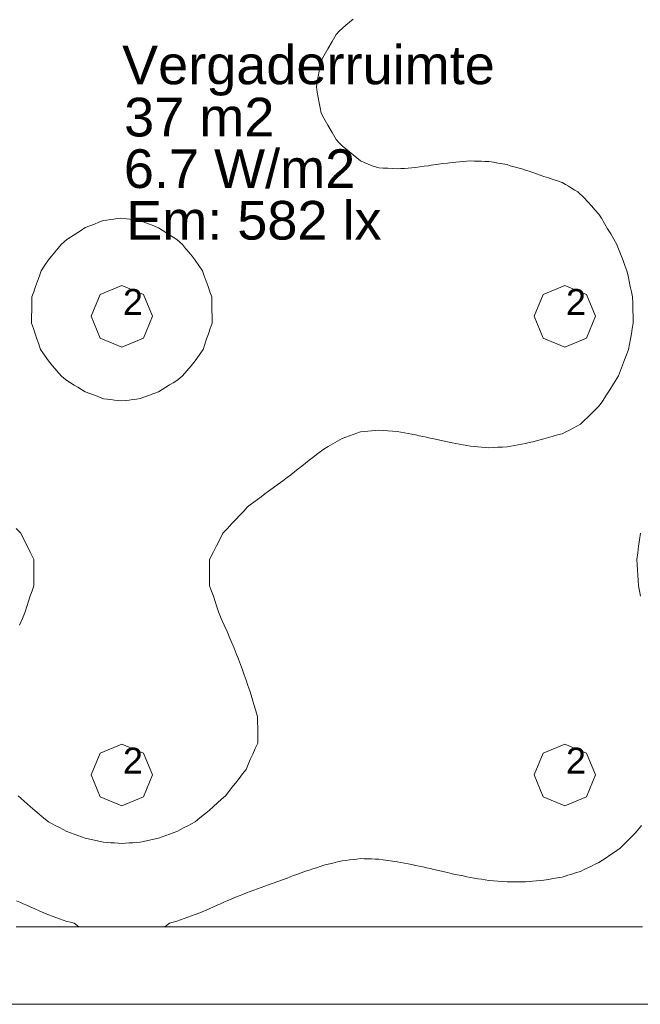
# Model space of a CAD drawing. Header units: millimetres. Extents: x -3350 to 1628655, y -3400 to 242269.
# Tile 54 of 73: x 1554922 to 1557327, y 18873 to 22690. Entities that reach past the tile are written whole.
import ezdxf
from ezdxf.xclip import XClip

# ---------------------------------------------------------------- set-up
doc = ezdxf.new("R2010")
doc.units = ezdxf.units.MM
doc.header["$MEASUREMENT"] = 0
doc.header["$XCLIPFRAME"] = 0
doc.linetypes.add('B0402', pattern=[937.5, 625, -312.5])
for name, color, linetype in [('19077_E_2-04_2_DLXLUMEX', 7, 'Continuous'), ('19077_E_2-04_2_DLXSUM', 7, 'Continuous'), ('19077_E_2-04_2_New_0', 7, 'Continuous'), ('19077_E_2-04_2_New_DLXISO', 7, 'Continuous'), ('19077_E_2-04_2_New_DLXLUM', 7, 'Continuous')]:
    doc.layers.add(name, color=color, linetype=linetype)
doc.styles.add('GENERATED_STYLE_1', font='txt')

# ---------------------------------------------------------------- blocks, each defined once
blk = doc.blocks.new('Drawing_1_2', base_point=(1545683.5, -2338.8))
at = {"layer": '19077_E_2-04_2_New_0', "color": 6, "linetype": 'Continuous', "lineweight": 0}
for p, q in [((1557893.3, 18872.5), (1552743.3, 18872.5)), ((1552743.3, 18872.5), (1557893.3, 18872.5)), ((1557893.3, 18872.5), (1552743.3, 18872.5)), ((1552743.3, 18872.5), (1557893.3, 18872.5))]:
    blk.add_line(p, q, dxfattribs=at)
at = {"layer": '19077_E_2-04_2_New_DLXISO', "color": 5, "linetype": 'Continuous', "lineweight": 0, "flags": 128}
blk.add_lwpolyline([(1554908.8, 19172.5), (1554924, 19172.5), (1554939.2, 19172.5), (1554954.3, 19172.5), (1554969.5, 19172.5), (1554984.7, 19172.5), (1554999.8, 19172.5), (1555015, 19172.5), (1555030.2, 19172.5), (1555045.3, 19172.5), (1555060.5, 19172.5), (1555075.7, 19172.5), (1555090.8, 19172.5), (1555106, 19172.5), (1555121.2, 19172.5), (1555136.3, 19172.5), (1555151.5, 19172.5), (1555166.7, 19172.5), (1555181.8, 19172.5), (1555197, 19172.5), (1555212.2, 19172.5), (1555227.3, 19172.5), (1555242.5, 19172.5), (1555257.7, 19172.5), (1555272.8, 19172.5), (1555288, 19172.5), (1555303.2, 19172.5), (1555318.3, 19172.5), (1555333.5, 19172.5), (1555348.7, 19172.5), (1555363.8, 19172.5), (1555379, 19172.5), (1555394.2, 19172.5), (1555409.3, 19172.5), (1555424.5, 19172.5), (1555439.7, 19172.5), (1555454.8, 19172.5), (1555470, 19172.5), (1555485.2, 19172.5), (1555500.3, 19172.5), (1555515.5, 19172.5), (1555530.7, 19172.5), (1555545.8, 19172.5), (1555561, 19172.5), (1555576.2, 19172.5), (1555591.3, 19172.5), (1555606.5, 19172.5), (1555621.7, 19172.5), (1555636.8, 19172.5), (1555652, 19172.5), (1555667.2, 19172.5), (1555682.3, 19172.5), (1555697.5, 19172.5), (1555712.7, 19172.5), (1555727.8, 19172.5), (1555743, 19172.5), (1555758.2, 19172.5), (1555773.3, 19172.5), (1555788.5, 19172.5), (1555803.7, 19172.5), (1555818.8, 19172.5), (1555834, 19172.5), (1555849.2, 19172.5), (1555864.3, 19172.5), (1555879.5, 19172.5), (1555894.7, 19172.5), (1555909.8, 19172.5), (1555925, 19172.5), (1555940.2, 19172.5), (1555955.3, 19172.5), (1555970.5, 19172.5), (1555985.7, 19172.5), (1556000.8, 19172.5), (1556016, 19172.5), (1556031.2, 19172.5), (1556046.3, 19172.5), (1556061.5, 19172.5), (1556076.7, 19172.5), (1556091.8, 19172.5), (1556107, 19172.5), (1556122.2, 19172.5), (1556137.3, 19172.5), (1556152.5, 19172.5), (1556167.7, 19172.5), (1556182.8, 19172.5), (1556198, 19172.5), (1556213.2, 19172.5), (1556228.3, 19172.5), (1556243.5, 19172.5), (1556258.7, 19172.5), (1556273.8, 19172.5), (1556289, 19172.5), (1556304.2, 19172.5), (1556319.3, 19172.5), (1556334.5, 19172.5), (1556349.7, 19172.5), (1556364.8, 19172.5), (1556380, 19172.5), (1556395.2, 19172.5), (1556410.3, 19172.5), (1556425.5, 19172.5), (1556440.7, 19172.5), (1556455.8, 19172.5), (1556471, 19172.5), (1556486.2, 19172.5), (1556501.3, 19172.5), (1556516.5, 19172.5), (1556531.7, 19172.5), (1556546.8, 19172.5), (1556562, 19172.5), (1556577.2, 19172.5), (1556592.3, 19172.5), (1556607.5, 19172.5), (1556622.7, 19172.5), (1556637.8, 19172.5), (1556653, 19172.5), (1556668.2, 19172.5), (1556683.3, 19172.5), (1556698.5, 19172.5), (1556713.7, 19172.5), (1556728.8, 19172.5), (1556744, 19172.5), (1556759.2, 19172.5), (1556774.3, 19172.5), (1556789.5, 19172.5), (1556804.7, 19172.5), (1556819.8, 19172.5), (1556835, 19172.5), (1556850.2, 19172.5), (1556865.3, 19172.5), (1556880.5, 19172.5), (1556895.7, 19172.5), (1556910.8, 19172.5), (1556926, 19172.5), (1556941.2, 19172.5), (1556956.3, 19172.5), (1556971.5, 19172.5), (1556986.7, 19172.5), (1557001.8, 19172.5), (1557017, 19172.5), (1557032.2, 19172.5), (1557047.3, 19172.5), (1557062.5, 19172.5), (1557077.7, 19172.5), (1557092.8, 19172.5), (1557108, 19172.5), (1557123.2, 19172.5), (1557138.3, 19172.5), (1557153.5, 19172.5), (1557168.7, 19172.5), (1557183.8, 19172.5), (1557199, 19172.5), (1557214.2, 19172.5), (1557229.3, 19172.5), (1557244.5, 19172.5), (1557259.7, 19172.5), (1557274.8, 19172.5), (1557290, 19172.5), (1557305.2, 19172.5), (1557320.3, 19172.5), (1557335.5, 19172.5)], dxfattribs=at)
at = {"layer": '19077_E_2-04_2_New_DLXISO', "color": 3, "linetype": 'Continuous', "lineweight": 0, "flags": 128}
for points in [[(1557328, 20454.7), (1557323.9, 20475), (1557319.8, 20495.4), (1557318.5, 20515.7), (1557317.2, 20536.1), (1557315.9, 20556.5), (1557314.6, 20576.8), (1557313.3, 20597.2), (1557316.9, 20622.6), (1557320.5, 20648), (1557324.1, 20673.5), (1557327.7, 20698.9)], [(1554909.5, 19274.3), (1554922.8, 19268.4), (1554936.2, 19262.5), (1554949.5, 19256.6), (1554962.8, 19250.6), (1554980.6, 19243), (1554998.4, 19235.3), (1555016.2, 19227.6), (1555033.9, 19219.9), (1555048.2, 19214.8), (1555062.4, 19209.6), (1555076.6, 19204.5), (1555090.8, 19199.3), (1555105, 19194.2), (1555119.2, 19190.8), (1555133.5, 19187.4), (1555151.5, 19172.5), (1555166.7, 19172.5), (1555181.8, 19172.5), (1555210.9, 19172.5), (1555212.2, 19172.5), (1555227.3, 19172.5), (1555242.5, 19172.5), (1555257.7, 19172.5), (1555272.8, 19172.5), (1555288, 19172.5), (1555303.2, 19172.5), (1555318.3, 19172.5), (1555333.5, 19172.5), (1555348.7, 19172.5), (1555363.8, 19172.5), (1555379, 19172.5), (1555394.2, 19172.5), (1555409.3, 19172.5), (1555424.5, 19172.5), (1555424.7, 19172.5), (1555454.8, 19172.5), (1555470, 19172.5), (1555485.2, 19172.5), (1555503.2, 19187.6), (1555517.4, 19191), (1555531.6, 19194.3), (1555545.8, 19199.5), (1555560, 19204.6), (1555574.2, 19209.8), (1555588.5, 19214.9), (1555602.7, 19220.1), (1555620.5, 19227.8), (1555638.2, 19235.5), (1555656, 19243.1), (1555673.8, 19250.8), (1555687, 19256.7), (1555700.3, 19262.6), (1555713.5, 19268.4), (1555726.7, 19274.3), (1555744.9, 19281.7), (1555759.1, 19287.4), (1555773.3, 19293.1), (1555787.5, 19298.8), (1555801.7, 19304.4), (1555816, 19310.1), (1555830.2, 19315.4), (1555844.4, 19320.6), (1555858.6, 19325.8), (1555872.8, 19331), (1555887.1, 19336.3), (1555904.8, 19342.7), (1555922.6, 19349.1), (1555940.4, 19355.5), (1555958.2, 19361.9), (1555971, 19366.6), (1555983.8, 19371.3), (1555996.7, 19376.1), (1556013, 19382.1), (1556029.2, 19388.2), (1556043.5, 19392.8), (1556057.7, 19397.5), (1556071.9, 19402.2), (1556086.1, 19406.8), (1556100.3, 19411.5), (1556118.1, 19415.9), (1556135.9, 19420.2), (1556153.7, 19424.6), (1556171.4, 19429), (1556185.7, 19430.6), (1556199.9, 19432.3), (1556214.1, 19434), (1556228.3, 19435.6), (1556242.5, 19437.3), (1556256.7, 19436.8), (1556271, 19436.3), (1556285.2, 19435.9), (1556299.4, 19435.4), (1556313.6, 19434.9), (1556331.4, 19432.4), (1556349.2, 19429.9), (1556366.9, 19427.5), (1556384.7, 19425), (1556398.9, 19422.2), (1556413.2, 19419.5), (1556427.4, 19416.8), (1556441.6, 19414), (1556455.8, 19411.3), (1556470, 19408.1), (1556484.2, 19404.9), (1556498.5, 19401.7), (1556512.7, 19398.6), (1556526.9, 19395.4), (1556544.7, 19391.3), (1556562.4, 19387.1), (1556580.2, 19383), (1556598, 19378.9), (1556611.3, 19376.1), (1556625.8, 19373), (1556640.2, 19370), (1556654.6, 19367), (1556669.1, 19364), (1556683.3, 19361.8), (1556697.5, 19359.6), (1556711.7, 19357.4), (1556726, 19355.2), (1556740.2, 19353), (1556758, 19351.6), (1556775.7, 19350.1), (1556793.5, 19348.7), (1556811.3, 19347.2), (1556825.5, 19347.3), (1556839.7, 19347.3), (1556853.9, 19347.3), (1556868.2, 19347.4), (1556882.4, 19347.4), (1556896.6, 19348.7), (1556910.8, 19349.9), (1556925, 19351.1), (1556939.2, 19352.3), (1556953.5, 19353.6), (1556971.2, 19356.6), (1556989, 19359.7), (1557006.8, 19362.8), (1557024.6, 19365.9), (1557035.5, 19369.3), (1557046.5, 19372.7), (1557057.5, 19376.1), (1557076.6, 19381.9), (1557095.7, 19387.8), (1557109.9, 19394.7), (1557124.1, 19401.6), (1557138.3, 19408.5), (1557152.5, 19415.4), (1557166.7, 19422.3), (1557181, 19431.7), (1557195.2, 19441), (1557209.4, 19450.3), (1557223.6, 19459.6), (1557249.1, 19477.8), (1557264.1, 19492.8), (1557279, 19507.8), (1557294, 19522.8), (1557308.9, 19537.8), (1557320.4, 19551.8), (1557331.9, 19565.7)]]:
    blk.add_lwpolyline(points, dxfattribs=at)
at = {"layer": '19077_E_2-04_2_New_DLXISO', "color": 30, "linetype": 'Continuous', "lineweight": 0, "flags": 128}
for points in [[(1554909.3, 20717.1), (1554926.8, 20698.9), (1554938.8, 20674.3), (1554950.8, 20649.7), (1554962.8, 20625), (1554977.6, 20597.2), (1554977.6, 20576.8), (1554977.6, 20556.5), (1554977.5, 20536.1), (1554977.5, 20515.7), (1554977.5, 20495.4), (1554970.2, 20475.6), (1554962.8, 20455.7), (1554956.5, 20435), (1554950.1, 20414.3), (1554943.8, 20393.6), (1554932.7, 20368.2), (1554921.5, 20342.8)], [(1554916.3, 19681.3), (1554928, 19670.8), (1554939.6, 19660.2), (1554951.2, 19649.6), (1554962.8, 19639), (1554980.6, 19624.3), (1554998.4, 19609.5), (1555016.2, 19594.8), (1555034.6, 19579.6), (1555048.7, 19572.2), (1555062.7, 19564.9), (1555076.8, 19557.5), (1555090.9, 19550.2), (1555105, 19542.8), (1555119.2, 19537.6), (1555133.5, 19532.3), (1555147.7, 19527.1), (1555161.9, 19521.8), (1555176.1, 19516.6), (1555193.9, 19512.7), (1555211.7, 19508.8), (1555229.4, 19504.9), (1555247.2, 19501.1), (1555261.4, 19500), (1555275.7, 19499), (1555289.9, 19497.9), (1555304.1, 19496.9), (1555318.3, 19495.8), (1555332.5, 19496.9), (1555346.7, 19498), (1555361, 19499), (1555375.2, 19500.1), (1555389.4, 19501.2), (1555407.2, 19505.1), (1555424.9, 19509), (1555442.7, 19512.9), (1555460.5, 19516.7), (1555474.7, 19522), (1555488.9, 19527.2), (1555503.2, 19532.5), (1555517.4, 19537.7), (1555531.6, 19543), (1555545.6, 19550.3), (1555559.6, 19557.6), (1555573.7, 19564.9), (1555587.7, 19572.3), (1555602.7, 19580.3), (1555620.5, 19595), (1555638.2, 19609.8), (1555656, 19624.5), (1555673.8, 19639.3), (1555689.2, 19653.3), (1555704.6, 19667.3), (1555720, 19681.3), (1555732.4, 19696.9), (1555744.9, 19712.5), (1555758.7, 19730.2), (1555772.4, 19747.8), (1555786.2, 19765.4), (1555800, 19783.1), (1555808, 19802.3), (1555816, 19821.6), (1555825.6, 19842.7), (1555835.2, 19863.8), (1555844.8, 19884.8), (1555844.7, 19905.2), (1555844.7, 19925.6), (1555844.6, 19945.9), (1555844.5, 19966.3), (1555844.5, 19986.6), (1555837.3, 20010.4), (1555830.2, 20034.2), (1555823.1, 20058.1), (1555814, 20088.4), (1555806.9, 20108.7), (1555799.7, 20129.1), (1555792.6, 20149.4), (1555785.4, 20169.8), (1555778.2, 20190.1), (1555769.9, 20211.1), (1555761.6, 20232.1), (1555753.2, 20253.1), (1555744.9, 20274.1), (1555737, 20291.9), (1555725.8, 20317.3), (1555714.7, 20342.8), (1555703.5, 20368.2), (1555692.4, 20393.6), (1555686.2, 20413.8), (1555680, 20434), (1555673.8, 20454.2), (1555666.2, 20474.8), (1555658.5, 20495.4), (1555658.5, 20515.7), (1555658.5, 20536.1), (1555658.5, 20556.5), (1555658.5, 20576.8), (1555658.5, 20597.2), (1555673.8, 20626.2), (1555685.6, 20650.4), (1555697.4, 20674.7), (1555709.3, 20698.9), (1555727.1, 20717.4), (1555744.9, 20735.9), (1555760.1, 20752.1), (1555775.3, 20768.3), (1555790.5, 20784.5), (1555805.7, 20800.7), (1555816, 20808.9), (1555830.2, 20819.4), (1555844.4, 20829.9), (1555858.6, 20840.4), (1555872.8, 20850.9), (1555887.1, 20861.3), (1555905.2, 20875), (1555923.3, 20888.7), (1555941.4, 20902.4), (1555958.2, 20914.4), (1555972.4, 20925.6), (1555986.6, 20936.8), (1556000.8, 20948), (1556015, 20959.2), (1556029.2, 20970.4), (1556043.8, 20981.7), (1556058.3, 20992.9), (1556072.9, 21004.2), (1556086.6, 21014.6), (1556100.3, 21025), (1556118.1, 21035.4), (1556135.9, 21045.7), (1556153.7, 21056.1), (1556171.4, 21066.5), (1556185.7, 21071.5), (1556199.9, 21076.5), (1556214.1, 21081.5), (1556228.3, 21086.5), (1556242.5, 21091.5), (1556256.7, 21092.9), (1556271, 21094.4), (1556285.2, 21095.8), (1556299.4, 21097.2), (1556313.6, 21098.7), (1556331.4, 21097.2), (1556349.2, 21095.7), (1556366.9, 21094.2), (1556384.7, 21092.7), (1556398.9, 21090.2), (1556413.2, 21087.6), (1556427.4, 21085.1), (1556441.6, 21082.5), (1556455.8, 21080), (1556470, 21076.9), (1556484.2, 21073.8), (1556498.5, 21070.7), (1556512.7, 21067.6), (1556526.9, 21064.5), (1556544.7, 21060.6), (1556562.4, 21056.7), (1556580.2, 21052.8), (1556598, 21048.9), (1556612.2, 21046.4), (1556626.4, 21043.9), (1556640.7, 21041.4), (1556654.9, 21038.9), (1556669.1, 21036.4), (1556683.3, 21035.2), (1556697.5, 21034), (1556711.7, 21032.8), (1556726, 21031.6), (1556740.2, 21030.4), (1556758, 21031.1), (1556775.7, 21031.8), (1556793.5, 21032.5), (1556811.3, 21033.1), (1556825.5, 21035.8), (1556839.7, 21038.4), (1556853.9, 21041), (1556868.2, 21043.6), (1556882.4, 21046.2), (1556896.6, 21049.9), (1556910.8, 21053.6), (1556925, 21057.2), (1556939.2, 21060.9), (1556953.5, 21064.6), (1556971.2, 21069.6), (1556989, 21074.6), (1557006.8, 21079.6), (1557024.6, 21084.6), (1557038.6, 21091.7), (1557052.6, 21098.8), (1557066.6, 21105.9), (1557081.1, 21113.7), (1557095.7, 21121.4), (1557109.9, 21135.3), (1557124.1, 21149.3), (1557138.3, 21163.3), (1557152.5, 21177.3), (1557166.7, 21191.3), (1557179.2, 21207.7), (1557193.9, 21231), (1557208.5, 21254.3), (1557223.2, 21277.6), (1557242.5, 21309.5), (1557250.3, 21329.8), (1557258.1, 21350.2), (1557265.8, 21370.5), (1557273.6, 21390.9), (1557281.4, 21411.2), (1557285, 21431.6), (1557288.7, 21451.9), (1557292.4, 21472.3), (1557296, 21492.6), (1557299.7, 21513), (1557299, 21538.4), (1557298.4, 21563.9), (1557297.7, 21589.3), (1557297, 21614.7), (1557292.7, 21635.1), (1557288.3, 21655.4), (1557283.9, 21675.8), (1557279.5, 21696.1), (1557275.1, 21716.5), (1557267.7, 21736.1), (1557260.2, 21755.6), (1557252.7, 21775.2), (1557245.3, 21794.8), (1557237.8, 21814.4), (1557236.1, 21818.2), (1557224.3, 21838.6), (1557212.4, 21859), (1557200.6, 21879.3), (1557188.7, 21899.7), (1557176.9, 21920), (1557166.7, 21935.4), (1557152.5, 21951.4), (1557138.3, 21967.4), (1557124.1, 21983.5), (1557109.9, 21999.5), (1557085.2, 22021.8), (1557073.1, 22029.1), (1557061, 22036.5), (1557048.8, 22043.8), (1557036.7, 22051.1), (1557024.6, 22058.5), (1557006.8, 22064.4), (1556989, 22070.4), (1556971.2, 22076.3), (1556953.5, 22082.2), (1556939.2, 22087.1), (1556925, 22092), (1556910.8, 22096.9), (1556896.6, 22101.8), (1556882.4, 22106.7), (1556867.6, 22110.9), (1556852.8, 22115.1), (1556838, 22119.3), (1556823.2, 22123.5), (1556811.3, 22127.8), (1556793.5, 22130.8), (1556775.7, 22133.8), (1556758, 22136.9), (1556740.2, 22139.9), (1556726, 22140.3), (1556711.7, 22140.7), (1556697.5, 22141.1), (1556683.3, 22141.6), (1556669.1, 22142), (1556654.9, 22140.9), (1556640.7, 22139.8), (1556626.4, 22138.7), (1556612.2, 22137.6), (1556598, 22136.5), (1556580.2, 22134), (1556562.4, 22131.5), (1556544.7, 22129), (1556526.9, 22126.5), (1556516.7, 22125), (1556506.4, 22123.5), (1556489.6, 22121.3), (1556472.7, 22119), (1556455.8, 22116.8), (1556441.6, 22115.6), (1556427.4, 22114.5), (1556413.2, 22113.3), (1556398.9, 22112.2), (1556384.7, 22111), (1556366.9, 22112.2), (1556349.2, 22113.4), (1556331.4, 22114.6), (1556313.6, 22115.8), (1556300.7, 22119.6), (1556287.7, 22123.5), (1556272.7, 22129.9), (1556257.6, 22136.3), (1556242.5, 22142.7), (1556228.3, 22154.2), (1556214.1, 22165.7), (1556199.9, 22177.1), (1556185.7, 22188.6), (1556171.4, 22200.1), (1556160.1, 22212.7), (1556148.7, 22225.3), (1556132.6, 22252.8), (1556116.5, 22280.3), (1556100.3, 22307.8), (1556090.4, 22327), (1556086.7, 22347.4), (1556083, 22367.7), (1556079.3, 22388.1), (1556075.6, 22408.4), (1556071.9, 22428.8), (1556075.6, 22449.1), (1556079.3, 22469.5), (1556083.1, 22489.8), (1556086.8, 22510.2), (1556090.5, 22530.6), (1556100.3, 22549.6), (1556116.5, 22577.2), (1556132.7, 22604.7), (1556148.9, 22632.3), (1556160.2, 22644.8), (1556185.7, 22668.8), (1556199.9, 22680.3), (1556214.1, 22691.8)]]:
    blk.add_lwpolyline(points, dxfattribs=at)
at = {"layer": '19077_E_2-04_2_New_DLXISO', "color": 74, "linetype": 'Continuous', "lineweight": 0, "flags": 128}
blk.add_lwpolyline([(1555389.4, 21220.5), (1555407.2, 21227.2), (1555424.9, 21233.9), (1555442.7, 21240.5), (1555460.5, 21247.2), (1555474.7, 21256), (1555488.9, 21264.8), (1555503.2, 21273.6), (1555517.4, 21282.3), (1555531.6, 21291.1), (1555542.6, 21300.3), (1555553.5, 21309.5), (1555569.9, 21328.9), (1555586.3, 21348.2), (1555602.7, 21367.6), (1555617.7, 21389.4), (1555632.7, 21411.2), (1555639.7, 21431.6), (1555646.8, 21451.9), (1555653.8, 21472.3), (1555660.8, 21492.6), (1555667.9, 21513), (1555667.6, 21538.4), (1555667.3, 21563.9), (1555666.9, 21589.3), (1555666.6, 21614.7), (1555659.4, 21635.1), (1555652.1, 21655.4), (1555644.8, 21675.8), (1555637.5, 21696.1), (1555630.2, 21716.5), (1555616.5, 21737.1), (1555602.7, 21757.8), (1555590.2, 21772.9), (1555577.7, 21788), (1555565.2, 21803.1), (1555552.7, 21818.2), (1555531.6, 21836.9), (1555517.4, 21846.1), (1555503.2, 21855.3), (1555488.9, 21864.6), (1555474.7, 21873.8), (1555460.5, 21883), (1555442.7, 21890), (1555424.9, 21897), (1555407.2, 21904), (1555389.4, 21911), (1555376, 21912.8), (1555362.6, 21914.6), (1555349.2, 21916.4), (1555335.8, 21918.2), (1555314.1, 21920), (1555300.7, 21918.3), (1555287.3, 21916.5), (1555274, 21914.8), (1555260.6, 21913), (1555247.2, 21911.3), (1555229.4, 21904.3), (1555211.7, 21897.4), (1555193.9, 21890.4), (1555176.1, 21883.4), (1555161.9, 21874.2), (1555147.7, 21865), (1555133.5, 21855.8), (1555119.2, 21846.6), (1555105, 21837.3), (1555083.4, 21818.2), (1555071.1, 21803.3), (1555058.7, 21788.3), (1555046.3, 21773.3), (1555033.9, 21758.4), (1555020, 21737.4), (1555006, 21716.5), (1554998.7, 21696.1), (1554991.4, 21675.8), (1554984.1, 21655.4), (1554976.9, 21635.1), (1554969.6, 21614.7), (1554969.3, 21589.3), (1554969, 21563.9), (1554968.7, 21538.4), (1554968.4, 21513), (1554975.4, 21492.6), (1554982.5, 21472.3), (1554989.5, 21451.9), (1554996.5, 21431.6), (1555003.6, 21411.2), (1555018.7, 21389.2), (1555033.9, 21367.1), (1555050.2, 21347.9), (1555066.4, 21328.7), (1555082.6, 21309.5), (1555093.8, 21300.1), (1555105, 21290.7), (1555119.2, 21282), (1555133.5, 21273.2), (1555147.7, 21264.4), (1555161.9, 21255.6), (1555176.1, 21246.8), (1555193.9, 21240.2), (1555211.7, 21233.5), (1555229.4, 21226.9), (1555247.2, 21220.2), (1555261.4, 21218.5), (1555275.7, 21216.8), (1555289.9, 21215), (1555304.1, 21213.3), (1555318.3, 21211.5), (1555332.5, 21213.3), (1555346.7, 21215.1), (1555361, 21216.9), (1555375.2, 21218.7)], close=True, dxfattribs=at)
at = {"layer": '19077_E_2-04_2_New_DLXLUM', "color": 1, "linetype": 'Continuous', "lineweight": 0}
for p, q in [((1555234.1, 21623.9), (1555318.3, 21658.8)), ((1555318.3, 21658.8), (1555234.1, 21623.9)), ((1555318.3, 21658.8), (1555234.1, 21623.9)), ((1555234.1, 21623.9), (1555318.3, 21658.8)), ((1555318.3, 21658.8), (1555402.5, 21623.9)), ((1555402.5, 21623.9), (1555318.3, 21658.8)), ((1555318.3, 21658.8), (1555318.4, 21658.8)), ((1555402.5, 21623.9), (1555318.3, 21658.8)), ((1555318.3, 21658.8), (1555318.4, 21658.8)), ((1555318.3, 21658.8), (1555402.5, 21623.9)), ((1556950.8, 21623.9), (1557035, 21658.8)), ((1557035, 21658.8), (1556950.8, 21623.9)), ((1557035, 21658.8), (1556950.8, 21623.9)), ((1556950.8, 21623.9), (1557035, 21658.8)), ((1557035, 21658.8), (1557119.1, 21623.9)), ((1557119.1, 21623.9), (1557035, 21658.8)), ((1557035, 21658.8), (1557035, 21658.8)), ((1557119.1, 21623.9), (1557035, 21658.8)), ((1557035, 21658.8), (1557035, 21658.8)), ((1557035, 21658.8), (1557119.1, 21623.9)), ((1555199.3, 21539.7), (1555234.1, 21623.9)), ((1555234.1, 21623.9), (1555199.3, 21539.7)), ((1555234.1, 21623.9), (1555199.3, 21539.7)), ((1555199.3, 21539.7), (1555234.1, 21623.9)), ((1555234.1, 21623.9), (1555234.2, 21623.9)), ((1555234.1, 21623.9), (1555234.2, 21623.9)), ((1555402.5, 21623.9), (1555437.3, 21539.7)), ((1555437.3, 21539.7), (1555402.5, 21623.9)), ((1555402.5, 21623.9), (1555402.5, 21623.9)), ((1555437.3, 21539.7), (1555402.5, 21623.9)), ((1555402.5, 21623.9), (1555402.5, 21623.9)), ((1555402.5, 21623.9), (1555437.3, 21539.7)), ((1556915.9, 21539.7), (1556950.8, 21623.9)), ((1556950.8, 21623.9), (1556915.9, 21539.7)), ((1556950.8, 21623.9), (1556915.9, 21539.7)), ((1556915.9, 21539.7), (1556950.8, 21623.9)), ((1556950.8, 21623.9), (1556950.9, 21623.9)), ((1556950.8, 21623.9), (1556950.9, 21623.9)), ((1557119.1, 21623.9), (1557154, 21539.7)), ((1557154, 21539.7), (1557119.1, 21623.9)), ((1557119.1, 21623.9), (1557119.2, 21623.9)), ((1557154, 21539.7), (1557119.1, 21623.9)), ((1557119.1, 21623.9), (1557119.2, 21623.9)), ((1557119.1, 21623.9), (1557154, 21539.7)), ((1555234.1, 21455.6), (1555199.3, 21539.7)), ((1555199.3, 21539.7), (1555234.1, 21455.6)), ((1555199.3, 21539.7), (1555234.1, 21455.6)), ((1555234.1, 21455.6), (1555199.3, 21539.7)), ((1555199.3, 21539.7), (1555199.3, 21539.7)), ((1555199.3, 21539.7), (1555199.3, 21539.7)), ((1555437.3, 21539.7), (1555402.5, 21455.6)), ((1555402.5, 21455.6), (1555437.3, 21539.7)), ((1555402.5, 21455.6), (1555437.3, 21539.7)), ((1555437.3, 21539.7), (1555402.5, 21455.6)), ((1555437.3, 21539.7), (1555437.4, 21539.7)), ((1555437.3, 21539.7), (1555437.4, 21539.7)), ((1556950.8, 21455.6), (1556915.9, 21539.7)), ((1556915.9, 21539.7), (1556950.8, 21455.6)), ((1556915.9, 21539.7), (1556950.8, 21455.6)), ((1556950.8, 21455.6), (1556915.9, 21539.7)), ((1556915.9, 21539.7), (1556916, 21539.7)), ((1556915.9, 21539.7), (1556916, 21539.7)), ((1557154, 21539.7), (1557119.1, 21455.6)), ((1557119.1, 21455.6), (1557154, 21539.7)), ((1557119.1, 21455.6), (1557154, 21539.7)), ((1557154, 21539.7), (1557119.1, 21455.6)), ((1557154, 21539.7), (1557154.1, 21539.7)), ((1557154, 21539.7), (1557154.1, 21539.7)), ((1555318.3, 21420.7), (1555234.1, 21455.6)), ((1555234.1, 21455.6), (1555318.3, 21420.7)), ((1555234.1, 21455.6), (1555234.2, 21455.6)), ((1555234.1, 21455.6), (1555318.3, 21420.7)), ((1555318.3, 21420.7), (1555234.1, 21455.6)), ((1555234.1, 21455.6), (1555234.2, 21455.6)), ((1555402.5, 21455.6), (1555318.3, 21420.7)), ((1555318.3, 21420.7), (1555402.5, 21455.6)), ((1555318.3, 21420.7), (1555402.5, 21455.6)), ((1555402.5, 21455.6), (1555318.3, 21420.7)), ((1555402.5, 21455.6), (1555402.5, 21455.6)), ((1555402.5, 21455.6), (1555402.5, 21455.6)), ((1557035, 21420.7), (1556950.8, 21455.6)), ((1556950.8, 21455.6), (1557035, 21420.7)), ((1556950.8, 21455.6), (1556950.9, 21455.6)), ((1556950.8, 21455.6), (1557035, 21420.7)), ((1557035, 21420.7), (1556950.8, 21455.6)), ((1556950.8, 21455.6), (1556950.9, 21455.6)), ((1557119.1, 21455.6), (1557035, 21420.7)), ((1557035, 21420.7), (1557119.1, 21455.6)), ((1557035, 21420.7), (1557119.1, 21455.6)), ((1557119.1, 21455.6), (1557035, 21420.7)), ((1557119.1, 21455.6), (1557119.2, 21455.6)), ((1557119.1, 21455.6), (1557119.2, 21455.6)), ((1555318.3, 21420.7), (1555318.4, 21420.7)), ((1555318.3, 21420.7), (1555318.4, 21420.7)), ((1557035, 21420.7), (1557035, 21420.7)), ((1557035, 21420.7), (1557035, 21420.7)), ((1555234.1, 19845.8), (1555318.3, 19880.6)), ((1555318.3, 19880.6), (1555234.1, 19845.8)), ((1555318.3, 19880.6), (1555234.1, 19845.8)), ((1555234.1, 19845.8), (1555318.3, 19880.6)), ((1555318.3, 19880.6), (1555402.5, 19845.8)), ((1555402.5, 19845.8), (1555318.3, 19880.6)), ((1555318.3, 19880.6), (1555318.4, 19880.6)), ((1555402.5, 19845.8), (1555318.3, 19880.6)), ((1555318.3, 19880.6), (1555318.4, 19880.6)), ((1555318.3, 19880.6), (1555402.5, 19845.8)), ((1556950.8, 19845.8), (1557035, 19880.6)), ((1557035, 19880.6), (1556950.8, 19845.8)), ((1557035, 19880.6), (1556950.8, 19845.8)), ((1556950.8, 19845.8), (1557035, 19880.6)), ((1557035, 19880.6), (1557119.1, 19845.8)), ((1557119.1, 19845.8), (1557035, 19880.6)), ((1557035, 19880.6), (1557035, 19880.6)), ((1557119.1, 19845.8), (1557035, 19880.6)), ((1557035, 19880.6), (1557035, 19880.6)), ((1557035, 19880.6), (1557119.1, 19845.8)), ((1555199.3, 19761.6), (1555234.1, 19845.8)), ((1555234.1, 19845.8), (1555199.3, 19761.6)), ((1555234.1, 19845.8), (1555199.3, 19761.6)), ((1555199.3, 19761.6), (1555234.1, 19845.8)), ((1555234.1, 19845.8), (1555234.2, 19845.8)), ((1555234.1, 19845.8), (1555234.2, 19845.8)), ((1555402.5, 19845.8), (1555437.3, 19761.6)), ((1555437.3, 19761.6), (1555402.5, 19845.8)), ((1555402.5, 19845.8), (1555402.5, 19845.8)), ((1555437.3, 19761.6), (1555402.5, 19845.8)), ((1555402.5, 19845.8), (1555402.5, 19845.8)), ((1555402.5, 19845.8), (1555437.3, 19761.6)), ((1556915.9, 19761.6), (1556950.8, 19845.8)), ((1556950.8, 19845.8), (1556915.9, 19761.6)), ((1556950.8, 19845.8), (1556915.9, 19761.6)), ((1556915.9, 19761.6), (1556950.8, 19845.8)), ((1556950.8, 19845.8), (1556950.9, 19845.8)), ((1556950.8, 19845.8), (1556950.9, 19845.8)), ((1557119.1, 19845.8), (1557154, 19761.6)), ((1557154, 19761.6), (1557119.1, 19845.8)), ((1557119.1, 19845.8), (1557119.2, 19845.8)), ((1557154, 19761.6), (1557119.1, 19845.8)), ((1557119.1, 19845.8), (1557119.2, 19845.8)), ((1557119.1, 19845.8), (1557154, 19761.6)), ((1555234.1, 19677.4), (1555199.3, 19761.6)), ((1555199.3, 19761.6), (1555234.1, 19677.4)), ((1555199.3, 19761.6), (1555234.1, 19677.4)), ((1555234.1, 19677.4), (1555199.3, 19761.6)), ((1555199.3, 19761.6), (1555199.3, 19761.6)), ((1555199.3, 19761.6), (1555199.3, 19761.6)), ((1555437.3, 19761.6), (1555402.5, 19677.4)), ((1555402.5, 19677.4), (1555437.3, 19761.6)), ((1555402.5, 19677.4), (1555437.3, 19761.6)), ((1555437.3, 19761.6), (1555402.5, 19677.4)), ((1555437.3, 19761.6), (1555437.4, 19761.6)), ((1555437.3, 19761.6), (1555437.4, 19761.6)), ((1556950.8, 19677.4), (1556915.9, 19761.6)), ((1556915.9, 19761.6), (1556950.8, 19677.4)), ((1556915.9, 19761.6), (1556950.8, 19677.4)), ((1556950.8, 19677.4), (1556915.9, 19761.6)), ((1556915.9, 19761.6), (1556916, 19761.6)), ((1556915.9, 19761.6), (1556916, 19761.6)), ((1557154, 19761.6), (1557119.1, 19677.4)), ((1557119.1, 19677.4), (1557154, 19761.6)), ((1557119.1, 19677.4), (1557154, 19761.6)), ((1557154, 19761.6), (1557119.1, 19677.4)), ((1557154, 19761.6), (1557154.1, 19761.6)), ((1557154, 19761.6), (1557154.1, 19761.6)), ((1555318.3, 19642.6), (1555234.1, 19677.4)), ((1555234.1, 19677.4), (1555318.3, 19642.6)), ((1555234.1, 19677.4), (1555234.2, 19677.4)), ((1555234.1, 19677.4), (1555318.3, 19642.6)), ((1555318.3, 19642.6), (1555234.1, 19677.4)), ((1555234.1, 19677.4), (1555234.2, 19677.4)), ((1555402.5, 19677.4), (1555318.3, 19642.6)), ((1555318.3, 19642.6), (1555402.5, 19677.4)), ((1555318.3, 19642.6), (1555402.5, 19677.4)), ((1555402.5, 19677.4), (1555318.3, 19642.6)), ((1555402.5, 19677.4), (1555402.5, 19677.4)), ((1555402.5, 19677.4), (1555402.5, 19677.4)), ((1557035, 19642.6), (1556950.8, 19677.4)), ((1556950.8, 19677.4), (1557035, 19642.6)), ((1556950.8, 19677.4), (1556950.9, 19677.4)), ((1556950.8, 19677.4), (1557035, 19642.6)), ((1557035, 19642.6), (1556950.8, 19677.4)), ((1556950.8, 19677.4), (1556950.9, 19677.4)), ((1557119.1, 19677.4), (1557035, 19642.6)), ((1557035, 19642.6), (1557119.1, 19677.4)), ((1557035, 19642.6), (1557119.1, 19677.4)), ((1557119.1, 19677.4), (1557035, 19642.6)), ((1557119.1, 19677.4), (1557119.2, 19677.4)), ((1557119.1, 19677.4), (1557119.2, 19677.4)), ((1555318.3, 19642.6), (1555318.4, 19642.6)), ((1555318.3, 19642.6), (1555318.4, 19642.6)), ((1557035, 19642.6), (1557035, 19642.6)), ((1557035, 19642.6), (1557035, 19642.6))]:
    blk.add_line(p, q, dxfattribs=at)
at = {"layer": '19077_E_2-04_2_DLXLUMEX', "color": 6, "linetype": 'Continuous', "lineweight": 0, "char_height": 100, "attachment_point": 7, "style": 'GENERATED_STYLE_1'}
for insert in [(1555322.4, 21545.4), (1557039.1, 21545.4), (1555322.4, 19767.3), (1557039.1, 19767.3)]:
    blk.add_mtext('\\A1;{\\pql;\\fArial|b0|i0|c0|p38;2}', dxfattribs=dict(at, insert=insert))
at = {"layer": '19077_E_2-04_2_DLXSUM', "color": 8, "linetype": 'Continuous', "lineweight": 0, "char_height": 150, "attachment_point": 7, "style": 'GENERATED_STYLE_1'}
for s, insert in [('\\A1;{\\pql;\\fArial|b0|i0|c0|p38;Vergaderruimte}', (1555319.2, 22394.2)), ('\\A1;{\\pql;\\fArial|b0|i0|c0|p38;37 m2}', (1555327.2, 22234.8)), ('\\A1;{\\pql;\\fArial|b0|i0|c0|p38;6.7 W/m2}', (1555326.1, 22034.9)), ('\\A1;{\\pql;\\fArial|b0|i0|c0|p38;Em: 582 lx}', (1555334.8, 21834.9))]:
    blk.add_mtext(s, dxfattribs=dict(at, insert=insert))

msp = doc.modelspace()

# ---------------------------------------------------------------- block references
at = {"color": 174, "linetype": 'B0402', "lineweight": 0, "true_color": 0x0000aa}
ref = msp.add_blockref('Drawing_1_2', (1545683.5, -2338.8), dxfattribs=at)
XClip(ref).set_block_clipping_path([(1552743.3092323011, 10968.4528812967), (1628650.371970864, 36622.544083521)])

doc.saveas('drawing.dxf')
